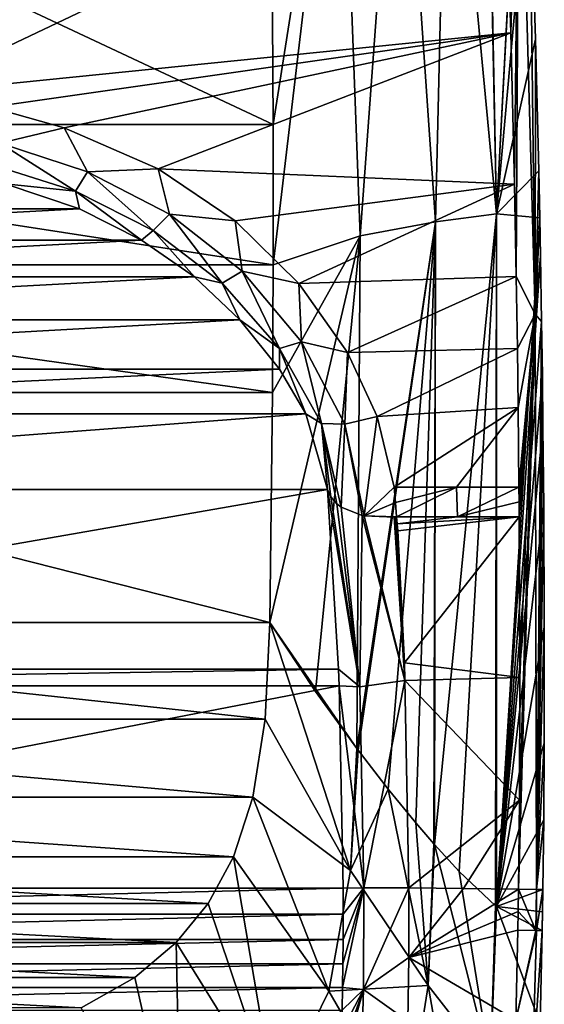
# Model space of a CAD drawing. Header units: millimetres. Extents: x -177 to 177, y -600 to 10.
# Tile 3 of 5: x 49 to 177, y -448 to -208. Entities that reach past the tile are written whole.
import ezdxf

# ---------------------------------------------------------------- set-up
doc = ezdxf.new("R2010")
doc.units = ezdxf.units.MM
doc.header["$LTSCALE"] = 65.185185
for name, color, linetype in [('13', 7, 'CONTINUOUS'), ('14', 7, 'CONTINUOUS'), ('15', 7, 'CONTINUOUS'), ('23', 7, 'CONTINUOUS'), ('24', 7, 'CONTINUOUS'), ('25', 7, 'CONTINUOUS'), ('26', 7, 'CONTINUOUS'), ('27', 7, 'CONTINUOUS'), ('28', 7, 'CONTINUOUS'), ('29', 7, 'CONTINUOUS'), ('30', 7, 'CONTINUOUS'), ('32', 7, 'CONTINUOUS'), ('33', 7, 'CONTINUOUS'), ('34', 7, 'CONTINUOUS'), ('35', 7, 'CONTINUOUS')]:
    doc.layers.add(name, color=color, linetype=linetype)

msp = doc.modelspace()

# ---------------------------------------------------------------- linework, layer by layer
at = {"layer": '13', "linetype": 'CONTINUOUS'}
for points in [[(126.73, -366.32, 384.97), (124.03, -322.59, 385.08), (-126.73, -366.32, 384.97), (126.73, -366.32, 384.97)], [(-126.73, -366.32, 384.97), (124.03, -322.59, 385.08), (-124.03, -322.59, 385.08), (-126.73, -366.32, 384.97)], [(126.87, -370.43, 384.97), (126.73, -366.32, 384.97), (-126.87, -370.43, 384.97), (126.87, -370.43, 384.97)], [(-126.87, -370.43, 384.97), (126.73, -366.32, 384.97), (-126.73, -366.32, 384.97), (-126.87, -370.43, 384.97)], [(127.82, -419.62, 384.95), (126.87, -370.43, 384.97), (-127.82, -419.62, 384.95), (127.82, -419.62, 384.95)], [(-127.82, -419.62, 384.95), (126.87, -370.43, 384.97), (-126.87, -370.43, 384.97), (-127.82, -419.62, 384.95)]]:
    msp.add_3dface(points, dxfattribs=at)
at = {"layer": '14', "linetype": 'CONTINUOUS'}
for points in [[(127.84, -426.01, 384.96), (127.82, -419.62, 384.95), (-127.84, -426.01, 384.96), (127.84, -426.01, 384.96)], [(127.82, -419.62, 384.95), (-127.82, -419.62, 384.95), (-127.84, -426.01, 384.96), (127.82, -419.62, 384.95)], [(-127.83, -432.17, 384.96), (127.84, -426.01, 384.96), (-127.84, -426.01, 384.96), (-127.83, -432.17, 384.96)], [(127.83, -432.17, 384.96), (127.84, -426.01, 384.96), (-127.83, -432.17, 384.96), (127.83, -432.17, 384.96)], [(-127.78, -438.11, 384.97), (127.83, -432.17, 384.96), (-127.83, -432.17, 384.96), (-127.78, -438.11, 384.97)], [(127.78, -438.11, 384.97), (127.83, -432.17, 384.96), (-127.78, -438.11, 384.97), (127.78, -438.11, 384.97)], [(-127.71, -443.83, 384.97), (127.78, -438.11, 384.97), (-127.78, -438.11, 384.97), (-127.71, -443.83, 384.97)], [(127.71, -443.83, 384.97), (127.78, -438.11, 384.97), (-127.71, -443.83, 384.97), (127.71, -443.83, 384.97)], [(-127.61, -449.34, 384.98), (127.71, -443.83, 384.97), (-127.71, -443.83, 384.97), (-127.61, -449.34, 384.98)], [(127.61, -449.34, 384.98), (127.71, -443.83, 384.97), (-127.61, -449.34, 384.98), (127.61, -449.34, 384.98)]]:
    msp.add_3dface(points, dxfattribs=at)
at = {"layer": '15', "linetype": 'CONTINUOUS'}
for points in [[(-110.18, -130), (110.84, -233.75), (-110.84, -233.75), (-110.18, -130)], [(110.18, -130), (110.84, -233.75), (-110.18, -130), (110.18, -130)], [(110.84, -233.75), (110.82, -267.9), (-110.84, -233.75), (110.84, -233.75)], [(-110.84, -233.75), (110.82, -267.9), (-110.82, -267.9), (-110.84, -233.75)], [(110.82, -267.9), (110.68, -299.02), (-110.82, -267.9), (110.82, -267.9)], [(-110.82, -267.9), (110.68, -299.02), (-110.68, -299.02), (-110.82, -267.9)], [(110.68, -299.02), (110, -355), (-110.68, -299.02), (110.68, -299.02)], [(-110.68, -299.02), (110, -355), (-110, -355), (-110.68, -299.02)], [(110, -355), (108.84, -378.54), (-110, -355), (110, -355)], [(-110, -355), (108.84, -378.54), (-108.84, -378.54), (-110, -355)], [(108.84, -378.54), (105.85, -397.49), (-108.84, -378.54), (108.84, -378.54)], [(-108.84, -378.54), (105.85, -397.49), (-105.85, -397.49), (-108.84, -378.54)], [(105.85, -397.49), (101.13, -412.04), (-105.85, -397.49), (105.85, -397.49)], [(-105.85, -397.49), (101.13, -412.04), (-101.13, -412.04), (-105.85, -397.49)], [(101.13, -412.04), (95, -423.37), (-101.13, -412.04), (101.13, -412.04)], [(-101.13, -412.04), (95, -423.37), (-95, -423.37), (-101.13, -412.04)], [(95, -423.37), (87.22, -432.91), (-95, -423.37), (95, -423.37)], [(-95, -423.37), (87.22, -432.91), (-87.22, -432.91), (-95, -423.37)], [(87.22, -432.91), (77.11, -441.37), (-87.22, -432.91), (87.22, -432.91)], [(-87.22, -432.91), (77.11, -441.37), (-77.11, -441.37), (-87.22, -432.91)], [(77.11, -441.37), (64.09, -448.8), (-77.11, -441.37), (77.11, -441.37)], [(-77.11, -441.37), (64.09, -448.8), (-64.09, -448.8), (-77.11, -441.37)]]:
    msp.add_3dface(points, dxfattribs=at)
at = {"layer": '23', "linetype": 'CONTINUOUS'}
for points in [[(63.63, -254.25, 386.18), (45.56, -248.17, 386.36), (-63.63, -254.25, 386.18), (63.63, -254.25, 386.18)], [(78.79, -261.87, 386.01), (63.63, -254.25, 386.18), (-78.79, -261.87, 386.01), (78.79, -261.87, 386.01)], [(-78.79, -261.87, 386.01), (63.63, -254.25, 386.18), (-63.63, -254.25, 386.18), (-78.79, -261.87, 386.01)], [(91.63, -270.85, 385.84), (78.79, -261.87, 386.01), (-91.63, -270.85, 385.84), (91.63, -270.85, 385.84)], [(-91.63, -270.85, 385.84), (78.79, -261.87, 386.01), (-78.79, -261.87, 386.01), (-91.63, -270.85, 385.84)], [(102.69, -281.26, 385.58), (91.63, -270.85, 385.84), (-102.69, -281.26, 385.58), (102.69, -281.26, 385.58)], [(-102.69, -281.26, 385.58), (91.63, -270.85, 385.84), (-91.63, -270.85, 385.84), (-102.69, -281.26, 385.58)], [(112.37, -293.27, 385.11), (102.69, -281.26, 385.58), (-112.37, -293.27, 385.11), (112.37, -293.27, 385.11)], [(-112.37, -293.27, 385.11), (102.69, -281.26, 385.58), (-102.69, -281.26, 385.58), (-112.37, -293.27, 385.11)], [(118.8, -304.15, 384.8), (112.37, -293.27, 385.11), (-118.8, -304.15, 384.8), (118.8, -304.15, 384.8)], [(-118.8, -304.15, 384.8), (112.37, -293.27, 385.11), (-112.37, -293.27, 385.11), (-118.8, -304.15, 384.8)], [(124.03, -322.59, 385.08), (118.8, -304.15, 384.8), (-124.03, -322.59, 385.08), (124.03, -322.59, 385.08)], [(-124.03, -322.59, 385.08), (118.8, -304.15, 384.8), (-118.8, -304.15, 384.8), (-124.03, -322.59, 385.08)]]:
    msp.add_3dface(points, dxfattribs=at)
at = {"layer": '24', "linetype": 'CONTINUOUS'}
for points in [[(126.73, -366.32, 384.97), (131.93, -370.63, 395.65), (124.03, -322.59, 385.08), (126.73, -366.32, 384.97)], [(124.03, -322.59, 385.08), (131.93, -370.63, 395.65), (124.84, -324.41, 388.4), (124.03, -322.59, 385.08)], [(131.93, -370.63, 395.65), (126.28, -326.05, 391.47), (124.84, -324.41, 388.4), (131.93, -370.63, 395.65)], [(127.38, -326.88, 393.13), (126.28, -326.05, 391.47), (131.93, -370.63, 395.65), (127.38, -326.88, 393.13)], [(132.51, -328.92, 397.7), (127.38, -326.88, 393.13), (131.93, -370.63, 395.65), (132.51, -328.92, 397.7)], [(142.9, -369.07, 400), (132.51, -328.92, 397.7), (131.93, -370.63, 395.65), (142.9, -369.07, 400)], [(132.96, -329.02, 397.95), (132.51, -328.92, 397.7), (142.9, -369.07, 400), (132.96, -329.02, 397.95)], [(140.23, -329.33, 399.99), (132.96, -329.02, 397.95), (142.9, -369.07, 400), (140.23, -329.33, 399.99)], [(140.35, -329.32, 399.99), (140.23, -329.33, 399.99), (142.9, -369.07, 400), (140.35, -329.32, 399.99)], [(140.46, -329.3, 399.99), (140.35, -329.32, 399.99), (142.9, -369.07, 400), (140.46, -329.3, 399.99)], [(140.66, -329.27, 400), (140.46, -329.3, 399.99), (142.9, -369.07, 400), (140.66, -329.27, 400)], [(140.85, -329.23, 400), (140.66, -329.27, 400), (142.9, -369.07, 400), (140.85, -329.23, 400)], [(141.01, -330.92, 400), (140.85, -329.23, 400), (142.9, -369.07, 400), (141.01, -330.92, 400)], [(141.17, -332.64, 400), (141.01, -330.92, 400), (142.9, -369.07, 400), (141.17, -332.64, 400)], [(142.75, -364.8, 400), (141.17, -332.64, 400), (142.9, -369.07, 400), (142.75, -364.8, 400)], [(126.87, -370.43, 384.97), (131.93, -370.63, 395.65), (126.73, -366.32, 384.97), (126.87, -370.43, 384.97)], [(142.9, -369.07, 400), (131.93, -370.63, 395.65), (132.87, -419.6, 395.65), (142.9, -369.07, 400)], [(143.87, -419.54, 400), (142.9, -369.07, 400), (132.87, -419.6, 395.65), (143.87, -419.54, 400)], [(131.93, -370.63, 395.65), (126.87, -370.43, 384.97), (132.87, -419.6, 395.65), (131.93, -370.63, 395.65)], [(132.87, -419.6, 395.65), (126.87, -370.43, 384.97), (127.82, -419.62, 384.95), (132.87, -419.6, 395.65)]]:
    msp.add_3dface(points, dxfattribs=at)
at = {"layer": '25', "linetype": 'CONTINUOUS'}
for points in [[(143.87, -419.54, 400), (143.86, -436.52, 400), (157.13, -419.72, 400), (143.87, -419.54, 400)], [(157.13, -419.72, 400), (143.86, -436.52, 400), (170.5, -419.91, 400), (157.13, -419.72, 400)], [(170.5, -419.91, 400), (143.86, -436.52, 400), (170.42, -425.35, 400), (170.5, -419.91, 400)], [(170.42, -425.35, 400), (143.86, -436.52, 400), (170.35, -429.87, 400), (170.42, -425.35, 400)], [(170.35, -429.87, 400), (143.86, -436.52, 400), (169.85, -451.76, 400), (170.35, -429.87, 400)], [(143.86, -436.52, 400), (143.63, -452.03, 400), (169.85, -451.76, 400), (143.86, -436.52, 400)]]:
    msp.add_3dface(points, dxfattribs=at)
at = {"layer": '26', "linetype": 'CONTINUOUS'}
for points in [[(110, -355), (129.63, -415.39, 94.68), (108.84, -378.54), (110, -355)], [(131.2, -385.68, 95.05), (129.63, -415.39, 94.68), (110, -355), (131.2, -385.68, 95.05)], [(121.15, -371.77, 48.96), (131.2, -385.68, 95.05), (110, -355), (121.15, -371.77, 48.96)], [(108.84, -378.54), (129.63, -415.39, 94.68), (105.85, -397.49), (108.84, -378.54)], [(131.2, -385.68, 95.05), (131.52, -386.1, 96.53), (129.63, -415.39, 94.68), (131.2, -385.68, 95.05)], [(131.52, -386.1, 96.53), (138.8, -395.52, 132.03), (129.63, -415.39, 94.68), (131.52, -386.1, 96.53)], [(138.8, -395.52, 132.03), (148.53, -443.32, 192.13), (129.63, -415.39, 94.68), (138.8, -395.52, 132.03)], [(145.54, -403.76, 167.15), (148.53, -443.32, 192.13), (138.8, -395.52, 132.03), (145.54, -403.76, 167.15)], [(105.85, -397.49), (124.35, -444.73, 94.39), (101.13, -412.04), (105.85, -397.49)], [(129.63, -415.39, 94.68), (124.35, -444.73, 94.39), (105.85, -397.49), (129.63, -415.39, 94.68)], [(149.92, -408.84, 191.53), (148.53, -443.32, 192.13), (145.54, -403.76, 167.15), (149.92, -408.84, 191.53)], [(150.07, -409.01, 192.4), (148.53, -443.32, 192.13), (149.92, -408.84, 191.53), (150.07, -409.01, 192.4)], [(150.07, -409.01, 192.4), (163.75, -462.82, 292.09), (148.53, -443.32, 192.13), (150.07, -409.01, 192.4)], [(156.12, -415.6, 228.83), (163.75, -462.82, 292.09), (150.07, -409.01, 192.4), (156.12, -415.6, 228.83)], [(101.13, -412.04), (111.19, -471.57, 94.12), (95, -423.37), (101.13, -412.04)], [(124.35, -444.73, 94.39), (111.19, -471.57, 94.12), (101.13, -412.04), (124.35, -444.73, 94.39)], [(129.63, -415.39, 94.68), (148.53, -443.32, 192.13), (124.35, -444.73, 94.39), (129.63, -415.39, 94.68)], [(164.96, -423.95, 290), (163.75, -462.82, 292.09), (156.12, -415.6, 228.83), (164.96, -423.95, 290)], [(95, -423.37), (111.19, -471.57, 94.12), (87.22, -432.91), (95, -423.37)], [(165.2, -424.15, 291.89), (163.75, -462.82, 292.09), (164.96, -423.95, 290), (165.2, -424.15, 291.89)], [(165.2, -424.15, 291.89), (175.81, -452.58, 393.45), (163.75, -462.82, 292.09), (165.2, -424.15, 291.89)], [(176.32, -429.98, 393.46), (175.81, -452.58, 393.45), (165.2, -424.15, 291.89), (176.32, -429.98, 393.46)], [(87.22, -432.91), (88.44, -491.33, 93.9), (77.11, -441.37), (87.22, -432.91)], [(111.19, -471.57, 94.12), (88.44, -491.33, 93.9), (87.22, -432.91), (111.19, -471.57, 94.12)], [(77.11, -441.37), (88.44, -491.33, 93.9), (64.09, -448.8), (77.11, -441.37)], [(148.53, -443.32, 192.13), (143.17, -477.29, 191.67), (124.35, -444.73, 94.39), (148.53, -443.32, 192.13)], [(148.53, -443.32, 192.13), (158.67, -501.22, 291.71), (143.17, -477.29, 191.67), (148.53, -443.32, 192.13)], [(163.75, -462.82, 292.09), (158.67, -501.22, 291.71), (148.53, -443.32, 192.13), (163.75, -462.82, 292.09)], [(124.35, -444.73, 94.39), (143.17, -477.29, 191.67), (111.19, -471.57, 94.12), (124.35, -444.73, 94.39)]]:
    msp.add_3dface(points, dxfattribs=at)
at = {"layer": '27', "linetype": 'CONTINUOUS'}
for points in [[(127.71, -443.83, 384.97), (132.87, -419.6, 395.65), (127.78, -438.11, 384.97), (127.71, -443.83, 384.97)], [(132.87, -419.6, 395.65), (127.71, -443.83, 384.97), (132.79, -444.33, 395.67), (132.87, -419.6, 395.65)], [(127.78, -438.11, 384.97), (132.87, -419.6, 395.65), (127.83, -432.17, 384.96), (127.78, -438.11, 384.97)], [(132.87, -419.6, 395.65), (127.82, -419.62, 384.95), (127.84, -426.01, 384.96), (132.87, -419.6, 395.65)], [(127.83, -432.17, 384.96), (132.87, -419.6, 395.65), (127.84, -426.01, 384.96), (127.83, -432.17, 384.96)], [(143.87, -419.54, 400), (132.87, -419.6, 395.65), (132.79, -444.33, 395.67), (143.87, -419.54, 400)], [(143.86, -436.52, 400), (143.87, -419.54, 400), (132.79, -444.33, 395.67), (143.86, -436.52, 400)], [(143.63, -452.03, 400), (143.86, -436.52, 400), (132.79, -444.33, 395.67), (143.63, -452.03, 400)], [(127.32, -459.76, 384.99), (127.14, -464.68, 385), (132.79, -444.33, 395.67), (127.32, -459.76, 384.99)], [(132.79, -444.33, 395.67), (127.14, -464.68, 385), (132.1, -468.98, 395.71), (132.79, -444.33, 395.67)], [(127.48, -454.65, 384.99), (127.32, -459.76, 384.99), (132.79, -444.33, 395.67), (127.48, -454.65, 384.99)], [(127.61, -449.34, 384.98), (127.48, -454.65, 384.99), (132.79, -444.33, 395.67), (127.61, -449.34, 384.98)], [(127.71, -443.83, 384.97), (127.61, -449.34, 384.98), (132.79, -444.33, 395.67), (127.71, -443.83, 384.97)], [(143.63, -452.03, 400), (132.79, -444.33, 395.67), (132.1, -468.98, 395.71), (143.63, -452.03, 400)]]:
    msp.add_3dface(points, dxfattribs=at)
at = {"layer": '28', "linetype": 'CONTINUOUS'}
for points in [[(110.18, -130), (127.16, -130, 88.58), (110.84, -233.75), (110.18, -130)], [(110.84, -233.75), (127.16, -130, 88.58), (110.82, -267.9), (110.84, -233.75)], [(110.82, -267.9), (127.16, -130, 88.58), (131.97, -260.87, 97.97), (110.82, -267.9)], [(127.16, -130, 88.58), (141.57, -130, 169.05), (131.97, -260.87, 97.97), (127.16, -130, 88.58)], [(131.97, -260.87, 97.97), (141.57, -130, 169.05), (150.29, -257.44, 196.23), (131.97, -260.87, 97.97)], [(141.57, -130, 169.05), (153.34, -130, 242.14), (150.29, -257.44, 196.23), (141.57, -130, 169.05)], [(150.29, -257.44, 196.23), (153.34, -130, 242.14), (165.15, -255.5, 294.74), (150.29, -257.44, 196.23)], [(153.34, -130, 242.14), (162.55, -130, 308.49), (165.15, -255.5, 294.74), (153.34, -130, 242.14)], [(162.55, -130, 308.49), (162.74, -129.97, 309.99), (165.15, -255.5, 294.74), (162.55, -130, 308.49)], [(162.74, -129.97, 309.99), (171.8, -129.7, 393.46), (165.15, -255.5, 294.74), (162.74, -129.97, 309.99)], [(165.15, -255.5, 294.74), (171.8, -129.7, 393.46), (171.86, -131.03, 393.46), (165.15, -255.5, 294.74)], [(173.21, -166.08, 393.48), (165.15, -255.5, 294.74), (171.86, -131.03, 393.46), (173.21, -166.08, 393.48)], [(174.68, -212.94, 393.5), (165.15, -255.5, 294.74), (173.21, -166.08, 393.48), (174.68, -212.94, 393.5)], [(175.46, -244.99, 393.51), (165.15, -255.5, 294.74), (174.68, -212.94, 393.5), (175.46, -244.99, 393.51)], [(175.7, -256.45, 393.51), (165.15, -255.5, 294.74), (175.46, -244.99, 393.51), (175.7, -256.45, 393.51)], [(156.12, -415.6, 228.83), (150.07, -409.01, 192.4), (165.15, -255.5, 294.74), (156.12, -415.6, 228.83)], [(150.07, -409.01, 192.4), (150.29, -257.44, 196.23), (165.15, -255.5, 294.74), (150.07, -409.01, 192.4)], [(164.96, -423.95, 290), (156.12, -415.6, 228.83), (165.15, -255.5, 294.74), (164.96, -423.95, 290)], [(165.2, -424.15, 291.89), (164.96, -423.95, 290), (165.15, -255.5, 294.74), (165.2, -424.15, 291.89)], [(165.2, -424.15, 291.89), (165.15, -255.5, 294.74), (175.7, -256.45, 393.51), (165.2, -424.15, 291.89)], [(165.2, -424.15, 291.89), (175.7, -256.45, 393.51), (175.88, -265.81, 393.51), (165.2, -424.15, 291.89)], [(131.52, -386.1, 96.53), (131.2, -385.68, 95.05), (150.29, -257.44, 196.23), (131.52, -386.1, 96.53)], [(131.2, -385.68, 95.05), (131.97, -260.87, 97.97), (150.29, -257.44, 196.23), (131.2, -385.68, 95.05)], [(138.8, -395.52, 132.03), (131.52, -386.1, 96.53), (150.29, -257.44, 196.23), (138.8, -395.52, 132.03)], [(145.54, -403.76, 167.15), (138.8, -395.52, 132.03), (150.29, -257.44, 196.23), (145.54, -403.76, 167.15)], [(149.92, -408.84, 191.53), (145.54, -403.76, 167.15), (150.29, -257.44, 196.23), (149.92, -408.84, 191.53)], [(150.07, -409.01, 192.4), (149.92, -408.84, 191.53), (150.29, -257.44, 196.23), (150.07, -409.01, 192.4)], [(121.15, -371.77, 48.96), (110, -355), (131.97, -260.87, 97.97), (121.15, -371.77, 48.96)], [(131.97, -260.87, 97.97), (110, -355), (110.68, -299.02), (131.97, -260.87, 97.97)], [(110.82, -267.9), (131.97, -260.87, 97.97), (110.68, -299.02), (110.82, -267.9)], [(131.2, -385.68, 95.05), (121.15, -371.77, 48.96), (131.97, -260.87, 97.97), (131.2, -385.68, 95.05)], [(176.15, -281.72, 393.51), (165.2, -424.15, 291.89), (175.88, -265.81, 393.51), (176.15, -281.72, 393.51)], [(176.34, -294.83, 393.51), (165.2, -424.15, 291.89), (176.15, -281.72, 393.51), (176.34, -294.83, 393.51)], [(176.49, -307.56, 393.51), (165.2, -424.15, 291.89), (176.34, -294.83, 393.51), (176.49, -307.56, 393.51)], [(176.67, -326.65, 393.5), (165.2, -424.15, 291.89), (176.49, -307.56, 393.51), (176.67, -326.65, 393.5)], [(176.82, -356.12, 393.49), (165.2, -424.15, 291.89), (176.67, -326.65, 393.5), (176.82, -356.12, 393.49)], [(176.79, -384.32, 393.48), (165.2, -424.15, 291.89), (176.82, -356.12, 393.49), (176.79, -384.32, 393.48)], [(176.68, -403.06, 393.47), (165.2, -424.15, 291.89), (176.79, -384.32, 393.48), (176.68, -403.06, 393.47)], [(176.48, -419.99, 393.47), (165.2, -424.15, 291.89), (176.68, -403.06, 393.47), (176.48, -419.99, 393.47)], [(176.4, -425.45, 393.46), (165.2, -424.15, 291.89), (176.48, -419.99, 393.47), (176.4, -425.45, 393.46)], [(176.32, -429.98, 393.46), (165.2, -424.15, 291.89), (176.4, -425.45, 393.46), (176.32, -429.98, 393.46)]]:
    msp.add_3dface(points, dxfattribs=at)
at = {"layer": '29', "linetype": 'CONTINUOUS'}
for points in [[(166.91, -157.27, 400), (168.66, -211.44, 400), (170.68, -139.87, 398.04), (166.91, -157.27, 400)], [(168.66, -211.44, 400), (169.55, -248.24, 400), (170.68, -139.87, 398.04), (168.66, -211.44, 400)], [(169.55, -248.24, 400), (169.99, -270.74, 400), (170.68, -139.87, 398.04), (169.55, -248.24, 400)], [(170.68, -139.87, 398.04), (169.99, -270.74, 400), (174.57, -279.89, 398.04), (170.68, -139.87, 398.04)], [(173.21, -166.08, 393.48), (170.68, -139.87, 398.04), (174.57, -279.89, 398.04), (173.21, -166.08, 393.48)], [(174.68, -212.94, 393.5), (173.21, -166.08, 393.48), (174.57, -279.89, 398.04), (174.68, -212.94, 393.5)], [(175.46, -244.99, 393.51), (174.68, -212.94, 393.5), (174.57, -279.89, 398.04), (175.46, -244.99, 393.51)], [(175.7, -256.45, 393.51), (175.46, -244.99, 393.51), (174.57, -279.89, 398.04), (175.7, -256.45, 393.51)], [(175.88, -265.81, 393.51), (175.7, -256.45, 393.51), (174.57, -279.89, 398.04), (175.88, -265.81, 393.51)], [(176.15, -281.72, 393.51), (175.88, -265.81, 393.51), (174.57, -279.89, 398.04), (176.15, -281.72, 393.51)], [(169.99, -270.74, 400), (170.27, -288.24, 400), (174.57, -279.89, 398.04), (169.99, -270.74, 400)], [(170.27, -288.24, 400), (170.46, -302.6, 400), (174.57, -279.89, 398.04), (170.27, -288.24, 400)], [(170.46, -302.6, 400), (170.65, -322.02, 400), (174.57, -279.89, 398.04), (170.46, -302.6, 400)], [(174.57, -279.89, 398.04), (170.5, -419.91, 400), (174.94, -419.97, 398.04), (174.57, -279.89, 398.04)], [(170.5, -419.91, 400), (174.57, -279.89, 398.04), (170.74, -398.21, 400), (170.5, -419.91, 400)], [(170.65, -322.02, 400), (170.68, -325.63, 400), (174.57, -279.89, 398.04), (170.65, -322.02, 400)], [(170.68, -325.63, 400), (170.71, -329.23, 400), (174.57, -279.89, 398.04), (170.68, -325.63, 400)], [(174.57, -279.89, 398.04), (170.71, -329.23, 400), (170.85, -368.33, 400), (174.57, -279.89, 398.04)], [(170.74, -398.21, 400), (174.57, -279.89, 398.04), (170.85, -368.33, 400), (170.74, -398.21, 400)], [(176.15, -281.72, 393.51), (174.57, -279.89, 398.04), (174.94, -419.97, 398.04), (176.15, -281.72, 393.51)], [(176.34, -294.83, 393.51), (176.15, -281.72, 393.51), (174.94, -419.97, 398.04), (176.34, -294.83, 393.51)], [(176.49, -307.56, 393.51), (176.34, -294.83, 393.51), (174.94, -419.97, 398.04), (176.49, -307.56, 393.51)], [(176.67, -326.65, 393.5), (176.49, -307.56, 393.51), (174.94, -419.97, 398.04), (176.67, -326.65, 393.5)], [(176.82, -356.12, 393.49), (176.67, -326.65, 393.5), (174.94, -419.97, 398.04), (176.82, -356.12, 393.49)], [(176.79, -384.32, 393.48), (176.82, -356.12, 393.49), (174.94, -419.97, 398.04), (176.79, -384.32, 393.48)], [(176.68, -403.06, 393.47), (176.79, -384.32, 393.48), (174.94, -419.97, 398.04), (176.68, -403.06, 393.47)], [(176.48, -419.99, 393.47), (176.68, -403.06, 393.47), (174.94, -419.97, 398.04), (176.48, -419.99, 393.47)]]:
    msp.add_3dface(points, dxfattribs=at)
at = {"layer": '30', "linetype": 'CONTINUOUS'}
for points in [[(170.5, -419.91, 400), (170.42, -425.35, 400), (174.77, -429.95, 398.05), (170.5, -419.91, 400)], [(174.94, -419.97, 398.04), (170.5, -419.91, 400), (174.77, -429.95, 398.05), (174.94, -419.97, 398.04)], [(174.89, -429.95, 397.92), (174.94, -419.97, 398.04), (174.77, -429.95, 398.05), (174.89, -429.95, 397.92)], [(176.48, -419.99, 393.47), (174.94, -419.97, 398.04), (174.89, -429.95, 397.92), (176.48, -419.99, 393.47)], [(176.32, -429.98, 393.46), (176.48, -419.99, 393.47), (174.89, -429.95, 397.92), (176.32, -429.98, 393.46)], [(176.32, -429.98, 393.46), (176.4, -425.45, 393.46), (176.48, -419.99, 393.47), (176.32, -429.98, 393.46)], [(170.42, -425.35, 400), (170.35, -429.87, 400), (174.77, -429.95, 398.05), (170.42, -425.35, 400)]]:
    msp.add_3dface(points, dxfattribs=at)
at = {"layer": '32', "linetype": 'CONTINUOUS'}
for points in [[(170.35, -429.87, 400), (169.85, -451.76, 400), (174.77, -429.95, 398.05), (170.35, -429.87, 400)], [(169.85, -451.76, 400), (174.89, -429.95, 397.92), (174.77, -429.95, 398.05), (169.85, -451.76, 400)], [(174.89, -429.95, 397.92), (169.85, -451.76, 400), (173.89, -466.32, 397.92), (174.89, -429.95, 397.92)], [(176.32, -429.98, 393.46), (174.89, -429.95, 397.92), (173.89, -466.32, 397.92), (176.32, -429.98, 393.46)], [(175.81, -452.58, 393.45), (176.32, -429.98, 393.46), (173.89, -466.32, 397.92), (175.81, -452.58, 393.45)]]:
    msp.add_3dface(points, dxfattribs=at)
at = {"layer": '33', "linetype": 'CONTINUOUS'}
for points in [[(21.83, -226.28, 400), (166.91, -157.27, 400), (0, -225.13, 400), (21.83, -226.28, 400)], [(0, -225.13, 400), (166.91, -157.27, 400), (0, -176.61, 400), (0, -225.13, 400)], [(168.66, -211.44, 400), (166.91, -157.27, 400), (21.83, -226.28, 400), (168.66, -211.44, 400)], [(41.96, -229.53, 400), (168.66, -211.44, 400), (21.83, -226.28, 400), (41.96, -229.53, 400)], [(59.9, -234.51, 400), (168.66, -211.44, 400), (41.96, -229.53, 400), (59.9, -234.51, 400)], [(82.78, -244.55, 400), (168.66, -211.44, 400), (59.9, -234.51, 400), (82.78, -244.55, 400)], [(169.55, -248.24, 400), (168.66, -211.44, 400), (82.78, -244.55, 400), (169.55, -248.24, 400)], [(101.56, -257.22, 400), (169.55, -248.24, 400), (82.78, -244.55, 400), (101.56, -257.22, 400)], [(117.04, -272.46, 400), (169.55, -248.24, 400), (101.56, -257.22, 400), (117.04, -272.46, 400)], [(169.99, -270.74, 400), (169.55, -248.24, 400), (117.04, -272.46, 400), (169.99, -270.74, 400)], [(128.92, -289.25, 400), (169.99, -270.74, 400), (117.04, -272.46, 400), (128.92, -289.25, 400)], [(170.27, -288.24, 400), (169.99, -270.74, 400), (128.92, -289.25, 400), (170.27, -288.24, 400)], [(136.16, -304.8, 400), (170.27, -288.24, 400), (128.92, -289.25, 400), (136.16, -304.8, 400)], [(170.46, -302.6, 400), (170.27, -288.24, 400), (136.16, -304.8, 400), (170.46, -302.6, 400)], [(140.26, -322.02, 400), (170.46, -302.6, 400), (136.16, -304.8, 400), (140.26, -322.02, 400)], [(155.41, -322.02, 400), (170.46, -302.6, 400), (140.26, -322.02, 400), (155.41, -322.02, 400)], [(170.65, -322.02, 400), (170.46, -302.6, 400), (155.41, -322.02, 400), (170.65, -322.02, 400)], [(140.85, -329.23, 400), (141.01, -330.92, 400), (155.72, -329.23, 400), (140.85, -329.23, 400)], [(141.01, -330.92, 400), (141.17, -332.64, 400), (170.71, -329.23, 400), (141.01, -330.92, 400)], [(141.01, -330.92, 400), (170.71, -329.23, 400), (155.72, -329.23, 400), (141.01, -330.92, 400)], [(141.17, -332.64, 400), (142.75, -364.8, 400), (170.71, -329.23, 400), (141.17, -332.64, 400)], [(170.71, -329.23, 400), (142.75, -364.8, 400), (170.85, -368.33, 400), (170.71, -329.23, 400)], [(142.75, -364.8, 400), (142.9, -369.07, 400), (170.85, -368.33, 400), (142.75, -364.8, 400)], [(142.9, -369.07, 400), (170.74, -398.21, 400), (170.85, -368.33, 400), (142.9, -369.07, 400)], [(142.9, -369.07, 400), (143.87, -419.54, 400), (170.74, -398.21, 400), (142.9, -369.07, 400)], [(143.87, -419.54, 400), (157.13, -419.72, 400), (170.74, -398.21, 400), (143.87, -419.54, 400)], [(157.13, -419.72, 400), (170.5, -419.91, 400), (170.74, -398.21, 400), (157.13, -419.72, 400)]]:
    msp.add_3dface(points, dxfattribs=at)
at = {"layer": '34', "linetype": 'CONTINUOUS'}
for points in [[(140.26, -322.02, 400), (140.57, -325.74, 400), (155.41, -322.02, 400), (140.26, -322.02, 400)], [(140.85, -329.23, 400), (155.41, -322.02, 400), (140.57, -325.74, 400), (140.85, -329.23, 400)], [(140.85, -329.23, 400), (155.72, -329.23, 400), (155.41, -322.02, 400), (140.85, -329.23, 400)], [(155.72, -329.23, 400), (170.65, -322.02, 400), (155.41, -322.02, 400), (155.72, -329.23, 400)], [(170.65, -322.02, 400), (155.72, -329.23, 400), (170.68, -325.63, 400), (170.65, -322.02, 400)], [(170.71, -329.23, 400), (170.68, -325.63, 400), (155.72, -329.23, 400), (170.71, -329.23, 400)]]:
    msp.add_3dface(points, dxfattribs=at)
at = {"layer": '35', "linetype": 'CONTINUOUS'}
for points in [[(59.9, -234.51, 400), (41.96, -229.53, 400), (44.3, -238.31, 398.08), (59.9, -234.51, 400)], [(59.9, -234.51, 400), (44.3, -238.31, 398.08), (65.61, -245.23, 398.05), (59.9, -234.51, 400)], [(82.78, -244.55, 400), (59.9, -234.51, 400), (65.61, -245.23, 398.05), (82.78, -244.55, 400)], [(42.43, -243.52, 393.75), (62.72, -249.97, 393.64), (44.3, -238.31, 398.08), (42.43, -243.52, 393.75)], [(44.3, -238.31, 398.08), (62.72, -249.97, 393.64), (65.61, -245.23, 398.05), (44.3, -238.31, 398.08)], [(62.72, -249.97, 393.64), (42.43, -243.52, 393.75), (45.56, -248.17, 386.36), (62.72, -249.97, 393.64)], [(62.72, -249.97, 393.64), (81.63, -259.52, 393.52), (65.61, -245.23, 398.05), (62.72, -249.97, 393.64)], [(82.78, -244.55, 400), (65.61, -245.23, 398.05), (85.56, -255.55, 398.01), (82.78, -244.55, 400)], [(65.61, -245.23, 398.05), (81.63, -259.52, 393.52), (85.56, -255.55, 398.01), (65.61, -245.23, 398.05)], [(101.56, -257.22, 400), (82.78, -244.55, 400), (85.56, -255.55, 398.01), (101.56, -257.22, 400)], [(63.63, -254.25, 386.18), (62.72, -249.97, 393.64), (45.56, -248.17, 386.36), (63.63, -254.25, 386.18)], [(81.63, -259.52, 393.52), (62.72, -249.97, 393.64), (78.79, -261.87, 386.01), (81.63, -259.52, 393.52)], [(78.79, -261.87, 386.01), (62.72, -249.97, 393.64), (63.63, -254.25, 386.18), (78.79, -261.87, 386.01)], [(81.63, -259.52, 393.52), (98.43, -272.36, 393.37), (85.56, -255.55, 398.01), (81.63, -259.52, 393.52)], [(101.56, -257.22, 400), (85.56, -255.55, 398.01), (103.23, -269.46, 397.97), (101.56, -257.22, 400)], [(85.56, -255.55, 398.01), (98.43, -272.36, 393.37), (103.23, -269.46, 397.97), (85.56, -255.55, 398.01)], [(117.04, -272.46, 400), (101.56, -257.22, 400), (103.23, -269.46, 397.97), (117.04, -272.46, 400)], [(91.63, -270.85, 385.84), (81.63, -259.52, 393.52), (78.79, -261.87, 386.01), (91.63, -270.85, 385.84)], [(98.43, -272.36, 393.37), (81.63, -259.52, 393.52), (91.63, -270.85, 385.84), (98.43, -272.36, 393.37)], [(102.69, -281.26, 385.58), (98.43, -272.36, 393.37), (91.63, -270.85, 385.84), (102.69, -281.26, 385.58)], [(98.43, -272.36, 393.37), (112.37, -288.28, 393.07), (103.23, -269.46, 397.97), (98.43, -272.36, 393.37)], [(117.04, -272.46, 400), (103.23, -269.46, 397.97), (117.7, -286.64, 397.87), (117.04, -272.46, 400)], [(103.23, -269.46, 397.97), (112.37, -288.28, 393.07), (117.7, -286.64, 397.87), (103.23, -269.46, 397.97)], [(112.37, -288.28, 393.07), (98.43, -272.36, 393.37), (102.69, -281.26, 385.58), (112.37, -288.28, 393.07)], [(128.92, -289.25, 400), (117.04, -272.46, 400), (117.7, -286.64, 397.87), (128.92, -289.25, 400)], [(112.37, -293.27, 385.11), (112.37, -288.28, 393.07), (102.69, -281.26, 385.58), (112.37, -293.27, 385.11)], [(112.37, -288.28, 393.07), (122.6, -306.51, 392.76), (117.7, -286.64, 397.87), (112.37, -288.28, 393.07)], [(128.92, -289.25, 400), (117.7, -286.64, 397.87), (128.24, -306.69, 397.78), (128.92, -289.25, 400)], [(117.7, -286.64, 397.87), (122.6, -306.51, 392.76), (128.24, -306.69, 397.78), (117.7, -286.64, 397.87)], [(122.6, -306.51, 392.76), (112.37, -288.28, 393.07), (118.8, -304.15, 384.8), (122.6, -306.51, 392.76)], [(118.8, -304.15, 384.8), (112.37, -288.28, 393.07), (112.37, -293.27, 385.11), (118.8, -304.15, 384.8)], [(136.16, -304.8, 400), (128.92, -289.25, 400), (128.24, -306.69, 397.78), (136.16, -304.8, 400)], [(124.03, -322.59, 385.08), (122.6, -306.51, 392.76), (118.8, -304.15, 384.8), (124.03, -322.59, 385.08)], [(126.28, -326.05, 391.47), (127.38, -326.88, 393.13), (122.6, -306.51, 392.76), (126.28, -326.05, 391.47)], [(124.84, -324.41, 388.4), (126.28, -326.05, 391.47), (122.6, -306.51, 392.76), (124.84, -324.41, 388.4)], [(122.6, -306.51, 392.76), (127.38, -326.88, 393.13), (128.24, -306.69, 397.78), (122.6, -306.51, 392.76)], [(124.03, -322.59, 385.08), (124.84, -324.41, 388.4), (122.6, -306.51, 392.76), (124.03, -322.59, 385.08)], [(127.38, -326.88, 393.13), (132.51, -328.92, 397.7), (128.24, -306.69, 397.78), (127.38, -326.88, 393.13)], [(132.96, -329.02, 397.95), (136.16, -304.8, 400), (128.24, -306.69, 397.78), (132.96, -329.02, 397.95)], [(132.51, -328.92, 397.7), (132.96, -329.02, 397.95), (128.24, -306.69, 397.78), (132.51, -328.92, 397.7)], [(132.96, -329.02, 397.95), (140.26, -322.02, 400), (136.16, -304.8, 400), (132.96, -329.02, 397.95)], [(140.26, -322.02, 400), (132.96, -329.02, 397.95), (140.57, -325.74, 400), (140.26, -322.02, 400)], [(132.96, -329.02, 397.95), (140.85, -329.23, 400), (140.57, -325.74, 400), (132.96, -329.02, 397.95)], [(132.96, -329.02, 397.95), (140.23, -329.33, 399.99), (140.85, -329.23, 400), (132.96, -329.02, 397.95)], [(140.23, -329.33, 399.99), (140.66, -329.27, 400), (140.85, -329.23, 400), (140.23, -329.33, 399.99)], [(140.23, -329.33, 399.99), (140.46, -329.3, 399.99), (140.66, -329.27, 400), (140.23, -329.33, 399.99)], [(140.23, -329.33, 399.99), (140.35, -329.32, 399.99), (140.46, -329.3, 399.99), (140.23, -329.33, 399.99)]]:
    msp.add_3dface(points, dxfattribs=at)

doc.saveas('drawing.dxf')
